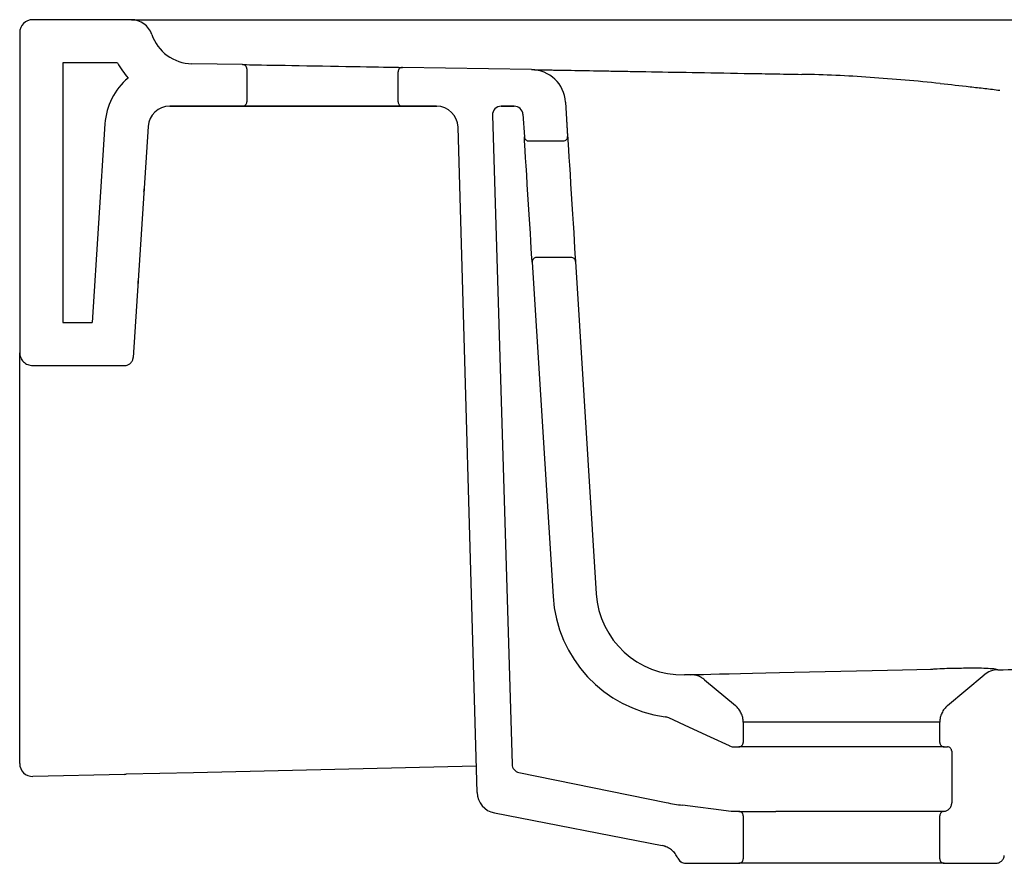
# Model space of a CAD drawing. Header units: millimetres. Extents: x 4025.228 to 4025.678, y 2276.885 to 2277.08.
import ezdxf

# ---------------------------------------------------------------- set-up
doc = ezdxf.new("R2010")
doc.units = ezdxf.units.MM
doc.layers.add('SANINDUSA', color=3, linetype='Continuous')

msp = doc.modelspace()

# ---------------------------------------------------------------- linework, layer by layer
at = {"layer": 'SANINDUSA'}
for p, q in [((4025.254098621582, 2277.080102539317), (4025.23130074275, 2277.080102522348)), ((4025.254098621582, 2277.080102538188), (4025.23130074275, 2277.080102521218)), ((4025.23130074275, 2277.080102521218), (4025.23130074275, 2277.080102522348)), ((4025.254098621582, 2277.080102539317), (4025.254098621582, 2277.080102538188)), ((4025.228300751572, 2277.077102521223), (4025.228300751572, 2277.003161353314)), ((4025.258832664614, 2277.076711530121), (4025.258832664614, 2277.076711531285)), ((4025.250881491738, 2277.070102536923), (4025.238300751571, 2277.070102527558)), ((4025.238300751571, 2277.070102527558), (4025.238300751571, 2277.010130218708)), ((4025.268126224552, 2277.069931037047), (4025.268126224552, 2277.069931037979)), ((4025.279824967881, 2277.069726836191), (4025.268126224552, 2277.069931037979)), ((4025.279845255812, 2277.069726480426), (4025.268126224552, 2277.069931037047)), ((4025.280829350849, 2277.068726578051), (4025.280829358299, 2277.061102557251)), ((4025.315772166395, 2277.061102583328), (4025.315772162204, 2277.068081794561)), ((4025.346647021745, 2277.068560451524), (4025.316791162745, 2277.06908158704)), ((4025.346647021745, 2277.068560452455), (4025.316811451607, 2277.069081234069)), ((4025.346647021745, 2277.068560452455), (4025.346647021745, 2277.068560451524)), ((4025.354491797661, 2277.061061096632), (4025.354987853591, 2277.053130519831)), ((4025.354491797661, 2277.061061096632), (4025.354986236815, 2277.053156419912)), ((4025.27982781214, 2277.060102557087), (4025.262988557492, 2277.060102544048)), ((4025.262988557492, 2277.060102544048), (4025.262988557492, 2277.06010221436)), ((4025.262988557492, 2277.06010221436), (4025.263618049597, 2277.060102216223)), ((4025.263618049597, 2277.060102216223), (4025.264048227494, 2277.060102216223)), ((4025.264048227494, 2277.060102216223), (4025.324728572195, 2277.060102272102)), ((4025.324672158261, 2277.060102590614), (4025.316773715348, 2277.060102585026)), ((4025.324672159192, 2277.060102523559), (4025.324672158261, 2277.060102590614)), ((4025.342653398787, 2277.060102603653), (4025.339593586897, 2277.06010260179)), ((4025.339593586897, 2277.06010260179), (4025.339593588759, 2277.060102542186)), ((4025.342653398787, 2277.060102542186), (4025.342653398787, 2277.060102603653)), ((4025.33759450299, 2277.05804216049), (4025.342130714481, 2276.908006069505)), ((4025.33759450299, 2277.058042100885), (4025.33759450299, 2277.05804216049)), ((4025.344649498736, 2277.058227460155), (4025.344976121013, 2277.053005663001)), ((4025.248019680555, 2277.056068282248), (4025.245055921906, 2277.010130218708)), ((4025.257998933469, 2277.055424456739), (4025.254554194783, 2277.002031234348)), ((4025.257998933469, 2277.055424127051), (4025.257998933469, 2277.055424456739)), ((4025.334035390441, 2276.90150679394), (4025.329670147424, 2277.055244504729)), ((4025.329670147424, 2277.055244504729), (4025.329670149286, 2277.055244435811)), ((4025.345974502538, 2277.05206552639), (4025.353990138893, 2277.05206552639)), ((4025.355799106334, 2277.025139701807), (4025.347783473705, 2277.025139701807)), ((4025.346785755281, 2277.024074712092), (4025.351619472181, 2276.946797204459)), ((4025.35679748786, 2277.024199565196), (4025.361599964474, 2276.947421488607)), ((4025.356799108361, 2277.024173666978), (4025.361599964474, 2276.947421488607)), ((4025.255651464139, 2277.019038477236), (4025.255651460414, 2277.019038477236)), ((4025.238300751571, 2277.010130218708), (4025.245055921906, 2277.010130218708)), ((4025.228300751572, 2277.003161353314), (4025.228300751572, 2277.003134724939)), ((4025.228300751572, 2276.954278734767), (4025.228300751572, 2277.003134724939)), ((4025.254552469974, 2277.002004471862), (4025.254554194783, 2277.002031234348)), ((4025.231300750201, 2277.000157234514), (4025.252557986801, 2277.000157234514)), ((4025.228300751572, 2276.90981848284), (4025.228300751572, 2276.954278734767)), ((4025.383306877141, 2276.928705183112), (4025.382024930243, 2276.928675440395)), ((4025.386638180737, 2276.927536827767), (4025.393785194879, 2276.921543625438)), ((4025.442816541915, 2276.921543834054), (4025.451299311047, 2276.928657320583)), ((4025.395572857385, 2276.917713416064), (4025.395572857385, 2276.913036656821)), ((4025.441028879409, 2276.913036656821), (4025.441028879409, 2276.917713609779)), ((4025.393259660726, 2276.912036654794), (4025.394571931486, 2276.912036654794)), ((4025.442029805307, 2276.912036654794), (4025.394571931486, 2276.912036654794)), ((4025.442029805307, 2276.912036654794), (4025.442780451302, 2276.912036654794)), ((4025.443781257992, 2276.911036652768), (4025.443781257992, 2276.899092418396)), ((4025.333863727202, 2276.907552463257), (4025.268487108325, 2276.906035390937)), ((4025.252559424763, 2276.905665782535), (4025.231370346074, 2276.905174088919)), ((4025.268487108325, 2276.906035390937), (4025.252909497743, 2276.905673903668)), ((4025.343729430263, 2276.906106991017), (4025.377798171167, 2276.899145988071)), ((4025.334035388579, 2276.90150679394), (4025.334035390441, 2276.90150679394)), ((4025.394571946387, 2276.897102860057), (4025.392820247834, 2276.897102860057)), ((4025.394571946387, 2276.897102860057), (4025.403117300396, 2276.897102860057)), ((4025.33807741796, 2276.896740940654), (4025.376835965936, 2276.889191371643)), ((4025.395572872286, 2276.896102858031), (4025.395572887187, 2276.886102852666)), ((4025.44102889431, 2276.886102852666), (4025.44102889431, 2276.896102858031)), ((4025.382289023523, 2276.885102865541), (4025.394571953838, 2276.885102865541)), ((4025.44202983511, 2276.885102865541), (4025.394571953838, 2276.885102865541)), ((4025.44202983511, 2276.885102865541), (4025.45394878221, 2276.885102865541)), ((4025.45394878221, 2276.885102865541), (4025.45395930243, 2276.885102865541))]:
    msp.add_line(p, q, dxfattribs=at)
at = {"layer": 'SANINDUSA', "flags": 128}
for points in [[(4025.25416546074, 2277.080102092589), (4025.254312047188, 2277.080102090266), (4025.254945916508, 2277.080102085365), (4025.255981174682, 2277.080102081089), (4025.25738670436, 2277.080102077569), (4025.259120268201, 2277.08010207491), (4025.261129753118, 2277.080102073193), (4025.263354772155, 2277.080102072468), (4025.265728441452, 2277.080102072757)], [(4025.279824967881, 2277.069726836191), (4025.279833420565, 2277.069726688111), (4025.279845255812, 2277.069726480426)], [(4025.316791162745, 2277.06908158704), (4025.316802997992, 2277.069081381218), (4025.316811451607, 2277.069081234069)], [(4025.316773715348, 2277.060102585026), (4025.316542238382, 2277.060102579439), (4025.315931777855, 2277.060102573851), (4025.314974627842, 2277.060102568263), (4025.313689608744, 2277.060102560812), (4025.312101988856, 2277.060102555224), (4025.310242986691, 2277.060102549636), (4025.308149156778, 2277.060102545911), (4025.30586167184, 2277.060102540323), (4025.30342551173, 2277.060102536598), (4025.300888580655, 2277.060102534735), (4025.298300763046, 2277.06010253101), (4025.295712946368, 2277.060102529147), (4025.293176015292, 2277.060102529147), (4025.290739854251, 2277.060102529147), (4025.288452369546, 2277.06010253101), (4025.286358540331, 2277.060102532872), (4025.284499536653, 2277.060102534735), (4025.282911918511, 2277.06010253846), (4025.281626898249, 2277.060102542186), (4025.280669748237, 2277.060102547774), (4025.280059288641, 2277.060102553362), (4025.27982781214, 2277.060102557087)], [(4025.346787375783, 2277.024048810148), (4025.346770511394, 2277.024318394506), (4025.34673043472, 2277.024959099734), (4025.34666819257, 2277.025954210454), (4025.346585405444, 2277.027277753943), (4025.34648423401, 2277.028895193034), (4025.346367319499, 2277.030764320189), (4025.346237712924, 2277.03283636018), (4025.346098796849, 2277.035057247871), (4025.345954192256, 2277.037369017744), (4025.345807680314, 2277.039711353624), (4025.345663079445, 2277.042023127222), (4025.34552416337, 2277.044244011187), (4025.345394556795, 2277.046316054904), (4025.345277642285, 2277.048185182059), (4025.345176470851, 2277.04980262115), (4025.345093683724, 2277.051126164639), (4025.345031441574, 2277.052121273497), (4025.344991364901, 2277.052761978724), (4025.344974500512, 2277.053031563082)], [(4025.354986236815, 2277.053156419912), (4025.355003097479, 2277.052886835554), (4025.355043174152, 2277.052246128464), (4025.355105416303, 2277.051251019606), (4025.355188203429, 2277.04992747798), (4025.355289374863, 2277.048310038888), (4025.355406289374, 2277.046440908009), (4025.355535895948, 2277.044368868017), (4025.355674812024, 2277.042147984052), (4025.355819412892, 2277.039836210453), (4025.355965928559, 2277.037493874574), (4025.356110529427, 2277.035182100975), (4025.356249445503, 2277.03296121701), (4025.356379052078, 2277.030889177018), (4025.356495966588, 2277.029020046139), (4025.356597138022, 2277.027402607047), (4025.356679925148, 2277.026079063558), (4025.356742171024, 2277.025083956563), (4025.356782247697, 2277.024443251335), (4025.356799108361, 2277.024173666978)], [(4025.257070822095, 2277.041038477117), (4025.257067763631, 2277.040991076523), (4025.257058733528, 2277.040851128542), (4025.257044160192, 2277.040625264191), (4025.257024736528, 2277.040324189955)], [(4025.257024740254, 2277.040324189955), (4025.257044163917, 2277.040625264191), (4025.257058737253, 2277.040851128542), (4025.257067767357, 2277.040991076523), (4025.257070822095, 2277.041038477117)], [(4025.255697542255, 2277.019752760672), (4025.255678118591, 2277.019451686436), (4025.255663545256, 2277.019225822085), (4025.255654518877, 2277.019085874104), (4025.255651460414, 2277.019038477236)], [(4025.255651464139, 2277.019038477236), (4025.255654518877, 2277.019085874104), (4025.255663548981, 2277.019225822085), (4025.255678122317, 2277.019451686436), (4025.25569754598, 2277.019752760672)], [(4025.383306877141, 2276.928705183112), (4025.383533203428, 2276.928710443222), (4025.384139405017, 2276.928724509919), (4025.385108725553, 2276.928746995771), (4025.386431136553, 2276.928777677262), (4025.3880929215, 2276.928816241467), (4025.390076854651, 2276.928862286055), (4025.392362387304, 2276.928915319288), (4025.394925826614, 2276.928974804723), (4025.397740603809, 2276.929040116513), (4025.400777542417, 2276.929110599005), (4025.404005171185, 2276.929185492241), (4025.407390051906, 2276.929264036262), (4025.410897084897, 2276.929345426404), (4025.414489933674, 2276.929428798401), (4025.418131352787, 2276.929513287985), (4025.421783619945, 2276.92959804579), (4025.425408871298, 2276.929682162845), (4025.428969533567, 2276.929764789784), (4025.432428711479, 2276.929845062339), (4025.435750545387, 2276.929922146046), (4025.438900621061, 2276.929995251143)], [(4025.392406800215, 2276.912220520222), (4025.387996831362, 2276.914254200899), (4025.38313772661, 2276.916494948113), (4025.378364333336, 2276.918696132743)], [(4025.392421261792, 2276.912220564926), (4025.388009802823, 2276.91425394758), (4025.383149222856, 2276.916494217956), (4025.37837400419, 2276.918694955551)], [(4025.392820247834, 2276.897102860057), (4025.388669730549, 2276.897627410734), (4025.385067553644, 2276.898082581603), (4025.381541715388, 2276.898528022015)]]:
    msp.add_lwpolyline(points, dxfattribs=at)
at = {"layer": 'SANINDUSA'}
for centre, radius, start, end in [((4025.231300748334, 2277.077102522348), 0.003000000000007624, 90.00004265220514, 180), ((4025.231300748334, 2277.077102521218), 0.003000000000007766, 90.00004265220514, 180), ((4025.254098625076, 2277.075102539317), 0.005000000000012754, 18.77171844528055, 90.00004265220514), ((4025.254098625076, 2277.075102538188), 0.005000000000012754, 18.77171844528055, 90.00004265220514), ((4025.268300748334, 2277.079929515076), 0.01000000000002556, 198.7717184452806, 268.9999999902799), ((4025.268300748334, 2277.079929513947), 0.01000000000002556, 198.7717184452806, 268.9999999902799), ((4025.268300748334, 2277.079929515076), 0.02000000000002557, 209.4292799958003, 221.7305941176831), ((4025.346507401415, 2277.060561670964), 0.008000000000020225, 3.579201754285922, 88.99999999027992), ((4025.346507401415, 2277.060561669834), 0.008000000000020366, 3.579209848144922, 88.99999999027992), ((4025.262988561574, 2277.055102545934), 0.01500000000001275, 129.8588163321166, 176.3085844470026), ((4025.262988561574, 2277.055102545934), 0.005000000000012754, 90.00004265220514, 176.3085844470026), ((4025.262988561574, 2277.055102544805), 0.005000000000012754, 90.00004265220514, 176.3085974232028), ((4025.324672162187, 2277.055102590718), 0.005000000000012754, 1.626424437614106, 90.00004265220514), ((4025.339593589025, 2277.058102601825), 0.002000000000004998, 90.00004301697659, 181.7317615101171), ((4025.339593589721, 2277.058102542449), 0.002000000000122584, 90.00004265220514, 181.7317615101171), ((4025.342653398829, 2277.058102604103), 0.002000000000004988, 3.579193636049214, 90.00004265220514), ((4025.381560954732, 2276.948670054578), 0.02000000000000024, 183.5791938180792, 271.3293028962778), ((4025.381560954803, 2276.948670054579), 0.02000000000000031, 183.5791938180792, 271.329308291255), ((4025.381560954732, 2276.948670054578), 0.02999999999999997, 183.5791935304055, 262.2621009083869), ((4025.231300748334, 2276.908173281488), 0.003000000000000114, 180, 271.3293193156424), ((4025.344129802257, 2276.908066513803), 0.002000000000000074, 181.7317621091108, 258.4521268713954), ((4025.344129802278, 2276.908066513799), 0.002000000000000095, 181.7317619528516, 258.4521313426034), ((4025.25254476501, 2276.906286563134), 0.0006209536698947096, 271.3527901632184, 280.6930651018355), ((4025.3390333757, 2276.901648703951), 0.004999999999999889, 181.6264246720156, 258.9776638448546), ((4025.339033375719, 2276.901648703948), 0.005000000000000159, 181.6264246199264, 258.9776636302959)]:
    msp.add_arc(centre, radius, start, end, dxfattribs=at)
msp.add_ellipse((4025.298318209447, 2277.069404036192), major_axis=(0.01850000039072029, -0.0003229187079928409), ratio=2.258015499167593e-06, start_param=3.168623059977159, end_param=6.256154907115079, dxfattribs=at)
for points in [[(4025.265728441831, 2277.080102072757), (4025.271392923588, 2277.080102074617), (4025.277059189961, 2277.0801020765), (4025.282727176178, 2277.080102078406)], [(4025.282727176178, 2277.080102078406), (4025.329146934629, 2277.080102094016), (4025.375540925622, 2277.080102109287), (4025.42192145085, 2277.080102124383)], [(4025.447050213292, 2277.080102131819), (4025.451229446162, 2277.080102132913), (4025.455443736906, 2277.08010213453), (4025.459693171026, 2277.080102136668)], [(4025.339593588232, 2277.060102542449), (4025.340613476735, 2277.060102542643), (4025.341633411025, 2277.060102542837), (4025.34265339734, 2277.060102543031)], [(4025.344649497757, 2277.058227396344), (4025.344652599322, 2277.058177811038), (4025.344655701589, 2277.058128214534), (4025.34465880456, 2277.058078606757)], [(4025.454455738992, 2276.9298264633), (4025.457646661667, 2276.929862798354), (4025.460829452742, 2276.929964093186), (4025.464004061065, 2276.93013075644)], [(4025.378374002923, 2276.918694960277), (4025.378102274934, 2276.918820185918), (4025.377818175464, 2276.918902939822), (4025.377521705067, 2276.9189432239)], [(4025.378364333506, 2276.918696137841), (4025.37836647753, 2276.918695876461), (4025.378369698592, 2276.918695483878), (4025.378374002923, 2276.918694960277)], [(4025.392421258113, 2276.912220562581), (4025.392414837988, 2276.912220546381), (4025.392410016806, 2276.912220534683), (4025.392406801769, 2276.912220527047)], [(4025.39324463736, 2276.912036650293), (4025.393247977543, 2276.912036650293), (4025.393252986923, 2276.912036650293), (4025.393259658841, 2276.912036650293)], [(4025.377798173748, 2276.899145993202), (4025.379038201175, 2276.898892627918), (4025.380286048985, 2276.898686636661), (4025.381541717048, 2276.898528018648)], [(4025.4047859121, 2276.897099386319), (4025.40422892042, 2276.897099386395), (4025.403673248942, 2276.897102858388), (4025.403117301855, 2276.897102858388)], [(4025.441962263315, 2276.897099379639), (4025.441958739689, 2276.897099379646), (4025.441953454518, 2276.897099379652), (4025.441946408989, 2276.89709937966)], [(4025.443781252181, 2276.899092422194), (4025.443787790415, 2276.899092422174), (4025.443792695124, 2276.899092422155), (4025.443795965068, 2276.899092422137)], [(4025.376835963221, 2276.889191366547), (4025.376831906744, 2276.889192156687), (4025.376828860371, 2276.889192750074), (4025.376826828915, 2276.889193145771)], [(4025.380457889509, 2276.886297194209), (4025.380453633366, 2276.886297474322), (4025.380450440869, 2276.886297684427), (4025.380448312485, 2276.8862978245)], [(4025.382279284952, 2276.885102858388), (4025.382281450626, 2276.885102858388), (4025.382284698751, 2276.885102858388), (4025.382289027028, 2276.885102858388)]]:
    msp.add_open_spline(points, degree=3, dxfattribs=at)
for points, knots in [([(4025.42192145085, 2277.080102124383), (4025.42612007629, 2277.08010212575), (4025.430313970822, 2277.080102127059), (4025.438690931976, 2277.080102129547), (4025.442874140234, 2277.080102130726), (4025.447050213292, 2277.080102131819)], [0, 0, 0, 0, 0.4999999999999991, 0.4999999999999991, 1, 1, 1, 1]), ([(4025.280829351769, 2277.068726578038), (4025.280829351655, 2277.068857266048), (4025.280803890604, 2277.068985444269), (4025.280705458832, 2277.069225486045), (4025.280632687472, 2277.069335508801), (4025.280360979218, 2277.069611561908), (4025.280106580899, 2277.069721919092), (4025.279845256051, 2277.069726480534)], [0, 0, 0, 0, 0.25, 0.25, 0.5, 0.5, 1, 1, 1, 1]), ([(4025.316791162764, 2277.069081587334), (4025.316657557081, 2277.06908391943), (4025.316525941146, 2277.069059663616), (4025.316279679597, 2277.068961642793), (4025.316166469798, 2277.068887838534), (4025.315978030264, 2277.068703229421), (4025.315901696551, 2277.068590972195), (4025.315799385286, 2277.068348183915), (4025.315772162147, 2277.068215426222), (4025.315772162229, 2277.06808179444)], [0, 0, 0, 0, 0.25, 0.25, 0.5, 0.5, 0.75, 0.75, 1, 1, 1, 1]), ([(4025.346647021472, 2277.068560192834), (4025.346647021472, 2277.068560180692), (4025.347041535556, 2277.068553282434), (4025.348558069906, 2277.068526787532), (4025.349680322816, 2277.068507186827), (4025.351528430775, 2277.068474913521), (4025.351920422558, 2277.068468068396), (4025.352749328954, 2277.068453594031), (4025.353187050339, 2277.068445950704), (4025.354559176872, 2277.068421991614), (4025.355553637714, 2277.068404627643), (4025.358767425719, 2277.068348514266), (4025.361216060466, 2277.068305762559), (4025.365335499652, 2277.068233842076), (4025.366783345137, 2277.068208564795), (4025.369068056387, 2277.068168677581), (4025.36984846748, 2277.068155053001), (4025.371447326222, 2277.068127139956), (4025.37226455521, 2277.068112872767), (4025.376418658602, 2277.068040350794), (4025.3799767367, 2277.067978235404), (4025.387546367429, 2277.06784609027), (4025.391557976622, 2277.067776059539), (4025.396861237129, 2277.067683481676), (4025.39793638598, 2277.067664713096), (4025.400116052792, 2277.067626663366), (4025.401222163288, 2277.067607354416), (4025.404570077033, 2277.067548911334), (4025.406842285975, 2277.067509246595), (4025.409154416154, 2277.067468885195)], [0, 0, 0, 0, 0.1249999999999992, 0.1249999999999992, 0.2499999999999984, 0.2499999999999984, 0.2812499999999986, 0.2812499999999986, 0.3124999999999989, 0.3124999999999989, 0.3749999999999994, 0.3749999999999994, 0.5, 0.5, 0.5625, 0.5625, 0.59375, 0.59375, 0.6249999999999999, 0.6249999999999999, 0.7499999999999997, 0.7499999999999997, 0.8749999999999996, 0.8749999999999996, 0.9062499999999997, 0.9062499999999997, 0.9374999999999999, 0.9374999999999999, 1, 1, 1, 1]), ([(4025.441151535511, 2277.065363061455), (4025.43842737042, 2277.065643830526), (4025.43571552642, 2277.0659014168), (4025.430315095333, 2277.066369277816), (4025.427623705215, 2277.066579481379), (4025.419609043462, 2277.067125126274), (4025.414344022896, 2277.067378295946), (4025.409154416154, 2277.067468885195)], [0, 0, 0, 0, 0.2500000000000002, 0.2500000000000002, 0.5000000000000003, 0.5000000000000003, 1, 1, 1, 1]), ([(4025.441151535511, 2277.065363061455), (4025.443435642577, 2277.065127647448), (4025.445723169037, 2277.0648781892), (4025.449159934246, 2277.064485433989), (4025.450306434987, 2277.064351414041), (4025.452601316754, 2277.064077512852), (4025.45375085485, 2277.063937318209), (4025.454898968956, 2277.063794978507)], [0, 0, 0, 0, 0.5, 0.5, 0.75, 0.75, 1, 1, 1, 1]), ([(4025.279827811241, 2277.060102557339), (4025.279958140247, 2277.060102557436), (4025.280089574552, 2277.060128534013), (4025.280331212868, 2277.060228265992), (4025.280442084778, 2277.060301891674), (4025.280628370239, 2277.060487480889), (4025.280702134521, 2277.060597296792), (4025.28080343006, 2277.060840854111), (4025.280829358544, 2277.060972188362), (4025.280829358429, 2277.061102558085)], [0, 0, 0, 0, 0.25, 0.25, 0.5, 0.5, 0.75, 0.75, 1, 1, 1, 1]), ([(4025.315772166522, 2277.061102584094), (4025.315772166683, 2277.060839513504), (4025.315880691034, 2277.060579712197), (4025.316158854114, 2277.060302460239), (4025.316270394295, 2277.060228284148), (4025.316511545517, 2277.060128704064), (4025.316643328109, 2277.060102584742), (4025.316773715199, 2277.06010258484)], [0, 0, 0, 0, 0.5, 0.5, 0.75, 0.75, 1, 1, 1, 1]), ([(4025.344976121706, 2277.053005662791), (4025.344984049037, 2277.052878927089), (4025.345015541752, 2277.052756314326), (4025.345122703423, 2277.05252768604), (4025.345197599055, 2277.052424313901), (4025.345471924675, 2277.052165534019), (4025.345720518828, 2277.05206552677), (4025.345974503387, 2277.05206552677)], [0, 0, 0, 0, 0.2499999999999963, 0.2499999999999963, 0.4999999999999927, 0.4999999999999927, 1, 1, 1, 1]), ([(4025.353990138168, 2277.05206552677), (4025.354127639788, 2277.05206552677), (4025.354262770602, 2277.052093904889), (4025.354512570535, 2277.052202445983), (4025.35462643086, 2277.052282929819), (4025.354811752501, 2277.052480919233), (4025.354884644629, 2277.052600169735), (4025.35497648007, 2277.052855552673), (4025.354996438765, 2277.052993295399), (4025.354987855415, 2277.053130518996)], [0, 0, 0, 0, 0.25, 0.25, 0.5, 0.5, 0.75, 0.75, 1, 1, 1, 1]), ([(4025.347783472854, 2277.025139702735), (4025.347645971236, 2277.025139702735), (4025.347510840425, 2277.025111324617), (4025.347261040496, 2277.025002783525), (4025.347147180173, 2277.024922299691), (4025.346961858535, 2277.02472431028), (4025.34688896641, 2277.02460505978), (4025.346797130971, 2277.024349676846), (4025.346777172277, 2277.024211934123), (4025.346785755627, 2277.024074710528)], [0, 0, 0, 0, 0.25, 0.25, 0.5, 0.5, 0.75, 0.75, 1, 1, 1, 1]), ([(4025.356797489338, 2277.024199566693), (4025.356789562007, 2277.024326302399), (4025.356758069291, 2277.024448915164), (4025.356650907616, 2277.024677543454), (4025.356576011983, 2277.024780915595), (4025.356301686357, 2277.025039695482), (4025.3560530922, 2277.025139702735), (4025.355799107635, 2277.025139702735)], [0, 0, 0, 0, 0.2500000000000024, 0.2500000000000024, 0.5000000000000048, 0.5000000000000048, 1, 1, 1, 1]), ([(4025.228300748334, 2277.003161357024), (4025.228300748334, 2277.0029644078), (4025.228320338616, 2277.002766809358), (4025.228396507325, 2277.002383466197), (4025.22845330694, 2277.002195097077), (4025.228604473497, 2277.001829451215), (4025.228696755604, 2277.001656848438), (4025.228913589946, 2277.001331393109), (4025.229039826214, 2277.001177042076), (4025.229317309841, 2277.000898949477), (4025.229468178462, 2277.000774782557), (4025.229794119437, 2277.000556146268), (4025.2299699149, 2277.000461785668), (4025.230334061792, 2277.000310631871), (4025.230524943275, 2277.000252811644), (4025.230908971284, 2277.000176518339), (4025.231103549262, 2277.000157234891), (4025.231300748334, 2277.000157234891)], [0, 0, 0, 0, 0.125, 0.125, 0.25, 0.25, 0.375, 0.375, 0.5, 0.5, 0.625, 0.625, 0.75, 0.75, 0.875, 0.875, 1, 1, 1, 1]), ([(4025.252557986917, 2277.000157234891), (4025.252684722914, 2277.000157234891), (4025.252809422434, 2277.000169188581), (4025.253054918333, 2277.000216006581), (4025.253176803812, 2277.000251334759), (4025.253411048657, 2277.00034415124), (4025.253522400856, 2277.000400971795), (4025.253733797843, 2277.000535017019), (4025.253834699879, 2277.000613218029), (4025.254017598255, 2277.000784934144), (4025.254100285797, 2277.000878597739), (4025.254248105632, 2277.001081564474), (4025.254313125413, 2277.001191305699), (4025.2544733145, 2277.001530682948), (4025.254537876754, 2277.001778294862), (4025.254554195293, 2277.002031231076)], [0, 0, 0, 0, 0.125, 0.125, 0.25, 0.25, 0.375, 0.375, 0.5, 0.5, 0.625, 0.625, 0.75, 0.75, 1, 1, 1, 1]), ([(4025.438883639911, 2276.929993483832), (4025.438898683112, 2276.929994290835), (4025.438913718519, 2276.929995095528), (4025.4389287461, 2276.929995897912), (4025.438928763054, 2276.929995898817), (4025.438928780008, 2276.929995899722), (4025.438928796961, 2276.929995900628)], [0, 0, 0, 0, 5.318323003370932e-05, 5.318323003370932e-05, 5.318323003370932e-05, 5.324323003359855e-05, 5.324323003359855e-05, 5.324323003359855e-05, 5.324323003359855e-05]), ([(4025.438900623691, 2276.929995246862), (4025.438904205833, 2276.929995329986), (4025.43890604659, 2276.929995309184), (4025.438904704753, 2276.929995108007), (4025.438903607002, 2276.929994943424), (4025.438900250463, 2276.929994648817), (4025.438893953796, 2276.929994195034), (4025.438891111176, 2276.929993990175), (4025.438887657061, 2276.929993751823), (4025.438883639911, 2276.929993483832)], [0, 0, 0, 0, 6.067056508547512e-05, 6.067056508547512e-05, 6.067056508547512e-05, 0.0001104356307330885, 0.0001104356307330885, 0.0001104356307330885, 0.0001326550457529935, 0.0001326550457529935, 0.0001326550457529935, 0.0001326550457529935]), ([(4025.438928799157, 2276.929995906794), (4025.438928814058, 2276.929995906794), (4025.439227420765, 2276.929995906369), (4025.441140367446, 2276.930147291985), (4025.444294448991, 2276.930205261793), (4025.447840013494, 2276.930285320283), (4025.449973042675, 2276.93028527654), (4025.450671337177, 2276.930254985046), (4025.450699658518, 2276.930253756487)], [0, 0, 0, 0, 3.142725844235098e-06, 0.06297766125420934, 0.3732028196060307, 0.6932211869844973, 0.9875577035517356, 1, 1, 1, 1]), ([(4025.450699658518, 2276.930253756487), (4025.451411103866, 2276.930229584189), (4025.452928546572, 2276.930178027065), (4025.454228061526, 2276.930015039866), (4025.454379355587, 2276.92987979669), (4025.454454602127, 2276.929812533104)], [0, 0, 0, 0, 0.3073263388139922, 0.6554967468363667, 1, 1, 1, 1]), ([(4025.454455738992, 2276.9298264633), (4025.453877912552, 2276.929819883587), (4025.453316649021, 2276.929715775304), (4025.452234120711, 2276.929314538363), (4025.451742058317, 2276.929028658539), (4025.451299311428, 2276.928657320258)], [0, 0, 0, 0, 0.5, 0.5, 1, 1, 1, 1]), ([(4025.386638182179, 2276.927536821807), (4025.386405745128, 2276.92773176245), (4025.386159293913, 2276.927902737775), (4025.385639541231, 2276.928198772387), (4025.385364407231, 2276.928324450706), (4025.384793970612, 2276.928524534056), (4025.384503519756, 2276.928597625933), (4025.38391246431, 2276.928691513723), (4025.383610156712, 2276.928712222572), (4025.383306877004, 2276.928705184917)], [0, 0, 0, 0, 0.25, 0.25, 0.5, 0.5, 0.75, 0.75, 1, 1, 1, 1]), ([(4025.395572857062, 2276.917713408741), (4025.395572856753, 2276.918080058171), (4025.395532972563, 2276.918439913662), (4025.395376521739, 2276.919146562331), (4025.395257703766, 2276.91949683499), (4025.394951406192, 2276.920153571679), (4025.394764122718, 2276.920463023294), (4025.394319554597, 2276.921043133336), (4025.394066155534, 2276.921308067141), (4025.393785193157, 2276.92154362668)], [0, 0, 0, 0, 0.25, 0.25, 0.5, 0.5, 0.75, 0.75, 1, 1, 1, 1]), ([(4025.442816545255, 2276.92154382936), (4025.442535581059, 2276.921308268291), (4025.442285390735, 2276.921046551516), (4025.441844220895, 2276.920472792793), (4025.441652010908, 2276.920156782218), (4025.44134525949, 2276.919500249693), (4025.441228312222, 2276.919157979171), (4025.441069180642, 2276.91844469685), (4025.441028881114, 2276.918080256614), (4025.441028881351, 2276.917713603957)], [0, 0, 0, 0, 0.25, 0.25, 0.5, 0.5, 0.75, 0.75, 1, 1, 1, 1]), ([(4025.441043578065, 2276.917713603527), (4025.441006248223, 2276.917713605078), (4025.440827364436, 2276.917713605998), (4025.44042901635, 2276.917713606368), (4025.440340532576, 2276.917713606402), (4025.440145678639, 2276.917713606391), (4025.440039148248, 2276.917713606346), (4025.439695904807, 2276.917713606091), (4025.439434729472, 2276.917713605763), (4025.438556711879, 2276.917713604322), (4025.437846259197, 2276.917713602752), (4025.436796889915, 2276.917713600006), (4025.436578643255, 2276.917713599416), (4025.436130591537, 2276.91771359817), (4025.43590023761, 2276.917713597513), (4025.435190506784, 2276.917713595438), (4025.434194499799, 2276.9177135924), (4025.433100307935, 2276.917713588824), (4025.432242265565, 2276.917713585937), (4025.431950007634, 2276.917713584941), (4025.43135277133, 2276.917713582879), (4025.431047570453, 2276.917713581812), (4025.429506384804, 2276.917713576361), (4025.428212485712, 2276.917713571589), (4025.426182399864, 2276.917713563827), (4025.425490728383, 2276.917713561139), (4025.424076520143, 2276.917713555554), (4025.423358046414, 2276.917713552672), (4025.4211975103, 2276.917713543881), (4025.419739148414, 2276.91771353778), (4025.417524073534, 2276.917713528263), (4025.416786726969, 2276.917713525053), (4025.415330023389, 2276.91771351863), (4025.414608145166, 2276.917713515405), (4025.413177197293, 2276.917713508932), (4025.412468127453, 2276.917713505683), (4025.41106301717, 2276.917713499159), (4025.410363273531, 2276.917713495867), (4025.408320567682, 2276.917713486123), (4025.407029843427, 2276.91771347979), (4025.405198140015, 2276.917713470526), (4025.404605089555, 2276.917713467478), (4025.403455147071, 2276.917713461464), (4025.402903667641, 2276.917713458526), (4025.401335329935, 2276.917713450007), (4025.400396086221, 2276.917713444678), (4025.399147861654, 2276.917713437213), (4025.398756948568, 2276.917713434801), (4025.398044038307, 2276.917713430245), (4025.397720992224, 2276.917713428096), (4025.396849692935, 2276.917713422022), (4025.396398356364, 2276.917713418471), (4025.395922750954, 2276.917713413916), (4025.395799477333, 2276.91771341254), (4025.395624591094, 2276.917713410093), (4025.395572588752, 2276.917713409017), (4025.395556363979, 2276.91771340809)], [0, 0, 0, 0, 0.06250000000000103, 0.06250000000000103, 0.07812500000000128, 0.07812500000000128, 0.09375000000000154, 0.09375000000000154, 0.1250000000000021, 0.1250000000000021, 0.1875000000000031, 0.1875000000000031, 0.2031250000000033, 0.2031250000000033, 0.2187500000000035, 0.2187500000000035, 0.2500000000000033, 0.281250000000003, 0.281250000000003, 0.2968750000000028, 0.2968750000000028, 0.3125000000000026, 0.3125000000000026, 0.3750000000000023, 0.3750000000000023, 0.4062500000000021, 0.4062500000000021, 0.4375000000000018, 0.4375000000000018, 0.500000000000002, 0.500000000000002, 0.5312500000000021, 0.5312500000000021, 0.5625000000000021, 0.5625000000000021, 0.5937500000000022, 0.5937500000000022, 0.6250000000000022, 0.6250000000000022, 0.687500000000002, 0.687500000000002, 0.7187500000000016, 0.7187500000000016, 0.7500000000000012, 0.7500000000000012, 0.8125000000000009, 0.8125000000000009, 0.8437500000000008, 0.8437500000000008, 0.8750000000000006, 0.8750000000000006, 0.9375000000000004, 0.9375000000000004, 0.9687500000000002, 0.9687500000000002, 1, 1, 1, 1]), ([(4025.394571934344, 2276.912036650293), (4025.394704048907, 2276.912036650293), (4025.394833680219, 2276.912062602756), (4025.395075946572, 2276.912162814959), (4025.395186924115, 2276.912236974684), (4025.395463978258, 2276.912513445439), (4025.395572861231, 2276.912772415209), (4025.395572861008, 2276.913036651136)], [0, 0, 0, 0, 0.25, 0.25, 0.5, 0.5, 1, 1, 1, 1]), ([(4025.441028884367, 2276.913036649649), (4025.441028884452, 2276.912904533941), (4025.441054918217, 2276.912774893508), (4025.441155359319, 2276.912532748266), (4025.44122968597, 2276.912421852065), (4025.44150652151, 2276.912145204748), (4025.441765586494, 2276.912036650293), (4025.442029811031, 2276.912036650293)], [0, 0, 0, 0, 0.25, 0.25, 0.5, 0.5, 1, 1, 1, 1]), ([(4025.392406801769, 2276.912220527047), (4025.392538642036, 2276.912159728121), (4025.392674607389, 2276.912114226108), (4025.392954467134, 2276.912052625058), (4025.393099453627, 2276.912036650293), (4025.39324463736, 2276.912036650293)], [0, 0, 0, 0, 0.5, 0.5, 1, 1, 1, 1]), ([(4025.392421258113, 2276.912220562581), (4025.39255319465, 2276.912159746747), (4025.392689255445, 2276.912114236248), (4025.392969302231, 2276.912052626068), (4025.393114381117, 2276.912036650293), (4025.393259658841, 2276.912036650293)], [0, 0, 0, 0, 0.5, 0.5, 1, 1, 1, 1]), ([(4025.443781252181, 2276.911036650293), (4025.443781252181, 2276.911299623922), (4025.443673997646, 2276.911558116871), (4025.443301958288, 2276.911929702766), (4025.443042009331, 2276.912036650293), (4025.442780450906, 2276.912036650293)], [0, 0, 0, 0, 0.5, 0.5, 1, 1, 1, 1]), ([(4025.228300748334, 2276.908173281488), (4025.228300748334, 2276.908173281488), (4025.228300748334, 2276.908213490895), (4025.228300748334, 2276.908373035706), (4025.228300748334, 2276.908489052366), (4025.228300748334, 2276.908788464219), (4025.228300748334, 2276.908966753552), (4025.228300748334, 2276.909369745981), (4025.228300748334, 2276.909587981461), (4025.228300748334, 2276.909818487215)], [0, 0, 0, 0, 0.25, 0.25, 0.5, 0.5, 0.75, 0.75, 1, 1, 1, 1]), ([(4025.25255942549, 2276.905665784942), (4025.252671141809, 2276.905668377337), (4025.252783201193, 2276.905670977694), (4025.252895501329, 2276.905673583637), (4025.252900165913, 2276.905673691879), (4025.252904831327, 2276.90567380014), (4025.252909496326, 2276.905673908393)], [0, 0, 0, 0, 0.0004028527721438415, 0.0004028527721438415, 0.0004028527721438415, 0.0004195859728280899, 0.0004195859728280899, 0.0004195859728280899, 0.0004195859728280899]), ([(4025.252659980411, 2276.905676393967), (4025.252704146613, 2276.905674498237), (4025.25274835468, 2276.905673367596), (4025.252792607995, 2276.905673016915), (4025.252828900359, 2276.905672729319), (4025.252865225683, 2276.905672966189), (4025.252901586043, 2276.905673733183), (4025.252904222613, 2276.905673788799), (4025.252906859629, 2276.905673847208), (4025.252909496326, 2276.905673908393)], [0, 0, 0, 0, 0.0002429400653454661, 0.0002429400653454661, 0.0002429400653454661, 0.0004421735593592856, 0.0004421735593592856, 0.0004421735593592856, 0.0004566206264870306, 0.0004566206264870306, 0.0004566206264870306, 0.0004566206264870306]), ([(4025.395572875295, 2276.896102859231), (4025.395572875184, 2276.896234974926), (4025.395546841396, 2276.896364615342), (4025.395446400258, 2276.896606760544), (4025.395372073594, 2276.896717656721), (4025.395095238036, 2276.896994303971), (4025.394836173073, 2276.897102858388), (4025.39457194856, 2276.897102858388)], [0, 0, 0, 0, 0.2500000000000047, 0.2500000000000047, 0.5000000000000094, 0.5000000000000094, 1, 1, 1, 1]), ([(4025.441946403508, 2276.897099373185), (4025.441929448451, 2276.897099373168), (4025.441856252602, 2276.897099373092), (4025.441310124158, 2276.897099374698), (4025.439998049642, 2276.897099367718), (4025.438046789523, 2276.897099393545), (4025.435549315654, 2276.897099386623), (4025.432551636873, 2276.897099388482), (4025.429422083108, 2276.897099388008), (4025.42632626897, 2276.897099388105), (4025.423085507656, 2276.89709938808), (4025.4194232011, 2276.897099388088), (4025.415418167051, 2276.897099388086), (4025.41150324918, 2276.897099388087), (4025.407898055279, 2276.897099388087), (4025.405779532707, 2276.897099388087), (4025.404785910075, 2276.897099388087)], [0, 0, 0, 0, 0.02370801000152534, 0.1023486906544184, 0.1809893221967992, 0.259629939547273, 0.3382705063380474, 0.4169110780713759, 0.4955516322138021, 0.5557638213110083, 0.6159761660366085, 0.6946163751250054, 0.7732567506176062, 0.8518970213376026, 0.9305372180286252, 1, 1, 1, 1]), ([(4025.441946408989, 2276.89709937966), (4025.441823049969, 2276.897089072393), (4025.441701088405, 2276.897055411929), (4025.441479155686, 2276.896946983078), (4025.441377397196, 2276.89687118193), (4025.44121012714, 2276.896689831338), (4025.441142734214, 2276.896582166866), (4025.441052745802, 2276.896352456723), (4025.441028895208, 2276.896227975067), (4025.441028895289, 2276.896102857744)], [0, 0, 0, 0, 0.25, 0.25, 0.5, 0.5, 0.75, 0.75, 1, 1, 1, 1]), ([(4025.441946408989, 2276.89709937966), (4025.442195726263, 2276.897120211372), (4025.442435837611, 2276.897186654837), (4025.442771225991, 2276.897350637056), (4025.442876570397, 2276.897414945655), (4025.443074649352, 2276.897562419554), (4025.443168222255, 2276.897646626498), (4025.443336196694, 2276.897828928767), (4025.443411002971, 2276.897926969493), (4025.443542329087, 2276.898136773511), (4025.443598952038, 2276.898249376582), (4025.443733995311, 2276.898594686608), (4025.443781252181, 2276.898842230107), (4025.443781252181, 2276.899092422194)], [0, 0, 0, 0, 0.2499999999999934, 0.2499999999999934, 0.3749999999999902, 0.3749999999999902, 0.4999999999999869, 0.4999999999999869, 0.6249999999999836, 0.6249999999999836, 0.7499999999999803, 0.7499999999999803, 1, 1, 1, 1]), ([(4025.380448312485, 2276.8862978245), (4025.380367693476, 2276.886481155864), (4025.380274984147, 2276.886661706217), (4025.380069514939, 2276.887008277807), (4025.379844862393, 2276.887339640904), (4025.379582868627, 2276.887641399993), (4025.379301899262, 2276.887928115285), (4025.379150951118, 2276.888064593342), (4025.378680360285, 2276.888440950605), (4025.378341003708, 2276.888651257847), (4025.37779328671, 2276.888905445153), (4025.377604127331, 2276.88897968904), (4025.377220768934, 2276.889103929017), (4025.377025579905, 2276.889154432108), (4025.376826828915, 2276.889193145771)], [0, 0, 0, 0, 0.1250000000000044, 0.1250000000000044, 0.2500000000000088, 0.3750000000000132, 0.3750000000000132, 0.5000000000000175, 0.5000000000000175, 0.7500000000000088, 0.7500000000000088, 0.8750000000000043, 0.8750000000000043, 1, 1, 1, 1]), ([(4025.380457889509, 2276.886297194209), (4025.380377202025, 2276.886480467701), (4025.380284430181, 2276.886660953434), (4025.380078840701, 2276.88700740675), (4025.379854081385, 2276.887338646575), (4025.379592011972, 2276.887640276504), (4025.379310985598, 2276.887926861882), (4025.379160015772, 2276.888063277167), (4025.378689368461, 2276.888439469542), (4025.378350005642, 2276.888649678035), (4025.377802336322, 2276.888903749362), (4025.377613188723, 2276.88897796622), (4025.377229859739, 2276.889102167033), (4025.377034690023, 2276.889152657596), (4025.376835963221, 2276.889191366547)], [0, 0, 0, 0, 0.1250000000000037, 0.1250000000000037, 0.2500000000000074, 0.3750000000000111, 0.3750000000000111, 0.5000000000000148, 0.5000000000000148, 0.7500000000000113, 0.7500000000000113, 0.8750000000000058, 0.8750000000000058, 1, 1, 1, 1]), ([(4025.380448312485, 2276.8862978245), (4025.380526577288, 2276.886119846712), (4025.380628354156, 2276.885957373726), (4025.380877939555, 2276.885662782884), (4025.38102383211, 2276.885534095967), (4025.381345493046, 2276.885323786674), (4025.381523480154, 2276.885241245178), (4025.381890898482, 2276.885131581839), (4025.382084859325, 2276.885102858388), (4025.382279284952, 2276.885102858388)], [0, 0, 0, 0, 0.25, 0.25, 0.5, 0.5, 0.75, 0.75, 1, 1, 1, 1]), ([(4025.380457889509, 2276.886297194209), (4025.38053622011, 2276.886119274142), (4025.3806380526, 2276.885956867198), (4025.380887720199, 2276.885662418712), (4025.381033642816, 2276.8855338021), (4025.381355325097, 2276.885323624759), (4025.38153331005, 2276.885241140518), (4025.38190069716, 2276.885131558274), (4025.382094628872, 2276.885102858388), (4025.382289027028, 2276.885102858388)], [0, 0, 0, 0, 0.25, 0.25, 0.5, 0.5, 0.75, 0.75, 1, 1, 1, 1]), ([(4025.394571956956, 2276.885102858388), (4025.394704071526, 2276.885102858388), (4025.394833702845, 2276.885128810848), (4025.395075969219, 2276.885229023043), (4025.395186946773, 2276.885303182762), (4025.395464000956, 2276.88557965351), (4025.395572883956, 2276.885838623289), (4025.395572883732, 2276.886102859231)], [0, 0, 0, 0, 0.2500000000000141, 0.2500000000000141, 0.5000000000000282, 0.5000000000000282, 1, 1, 1, 1]), ([(4025.441028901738, 2276.886102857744), (4025.441028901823, 2276.885970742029), (4025.441054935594, 2276.885841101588), (4025.441155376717, 2276.885598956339), (4025.441229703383, 2276.885488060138), (4025.44150653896, 2276.885211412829), (4025.441765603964, 2276.885102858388), (4025.442029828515, 2276.885102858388)], [0, 0, 0, 0, 0.2500000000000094, 0.2500000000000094, 0.5000000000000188, 0.5000000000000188, 1, 1, 1, 1]), ([(4025.453948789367, 2276.885102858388), (4025.454195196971, 2276.885102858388), (4025.45444427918, 2276.885149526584), (4025.454789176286, 2276.885283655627), (4025.454901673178, 2276.885339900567), (4025.455111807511, 2276.885470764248), (4025.455209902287, 2276.885545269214), (4025.45539218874, 2276.885712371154), (4025.455476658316, 2276.885805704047), (4025.455624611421, 2276.886003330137), (4025.455689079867, 2276.886108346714), (4025.455853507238, 2276.886442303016), (4025.455921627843, 2276.886688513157), (4025.455942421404, 2276.886934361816)], [0, 0, 0, 0, 0.2499999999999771, 0.2499999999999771, 0.3749999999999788, 0.3749999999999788, 0.4999999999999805, 0.4999999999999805, 0.6249999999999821, 0.6249999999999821, 0.7499999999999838, 0.7499999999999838, 1, 1, 1, 1])]:
    msp.add_open_spline(points, degree=3, knots=knots, dxfattribs=at)

doc.saveas('drawing.dxf')
